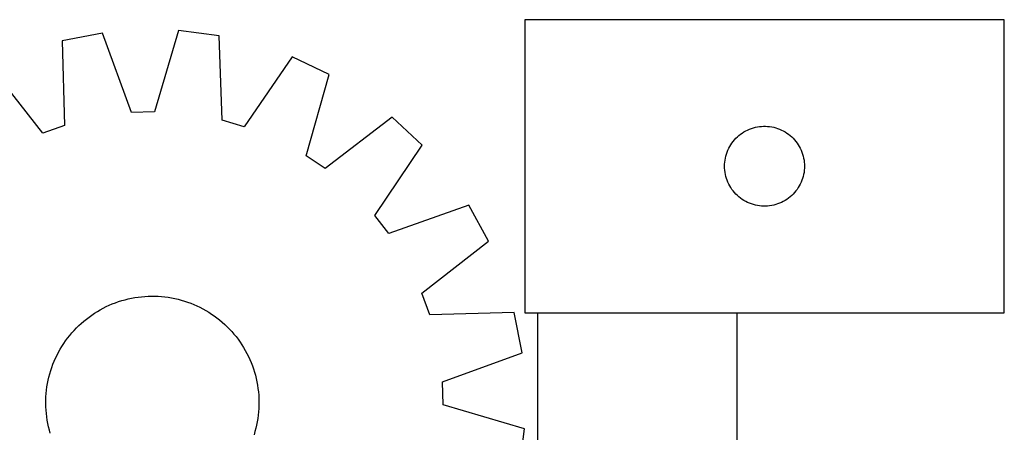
# Model space of a CAD drawing. Header units: millimetres. Extents: x 7 to 1493, y 8 to 2993.
# Tile 11 of 12: x 826 to 1195, y 2838 to 2993. Entities that reach past the tile are written whole.
import ezdxf

# ---------------------------------------------------------------- set-up
doc = ezdxf.new("R2010")
doc.units = ezdxf.units.MM
doc.layers.add('COMMON', color=5, linetype='CONTINUOUS', true_color=0x0000ff)
doc.layers.add('CUT', color=7, linetype='CONTINUOUS', true_color=0x000000)

msp = doc.modelspace()

# ---------------------------------------------------------------- linework, layer by layer
at = {"layer": 'COMMON'}
msp.add_line((1020.181132, 2883.100555), (1095.181132, 2883.100555), dxfattribs=at)
at = {"layer": 'CUT'}
for p, q in [((1195.394089, 2993.200556), (1015.394089, 2993.200556)), ((1015.394089, 2993.200556), (1015.394089, 2883.200556)), ((1195.394089, 2883.200556), (1195.394089, 2993.200556)), ((856.9043, 2988.1702), (841.792764, 2985.276754)), ((867.849319, 2958.351057), (856.9043, 2988.1702)), ((885.428443, 2989.086233), (876.419245, 2958.626274)), ((900.694491, 2987.168342), (885.428443, 2989.086233)), ((901.889201, 2955.426455), (900.694491, 2987.168342)), ((841.792764, 2985.276754), (842.637153, 2953.523616)), ((928.105633, 2979.225097), (910.124732, 2953.039949)), ((942.031847, 2972.683606), (928.105633, 2979.225097)), ((834.571716, 2950.613616), (814.947762, 2975.59111)), ((933.359301, 2942.126091), (942.031847, 2972.683606)), ((876.419245, 2958.626274), (867.849319, 2958.351057)), ((965.646794, 2956.658622), (940.454285, 2937.31147)), ((976.869979, 2946.133857), (965.646794, 2956.658622)), ((842.637153, 2953.523616), (834.571716, 2950.613616)), ((910.124732, 2953.039949), (901.889201, 2955.426455)), ((1101.201804, 2952.602804), (1101.948773, 2952.799522)), ((1101.948773, 2952.799522), (1102.704877, 2952.957526)), ((1102.704877, 2952.957526), (1103.468113, 2953.076396)), ((1103.468113, 2953.076396), (1104.236457, 2953.155819)), ((1104.236457, 2953.155819), (1105.00787, 2953.195583)), ((1105.00787, 2953.195583), (1105.780307, 2953.195583)), ((1105.780307, 2953.195583), (1106.551721, 2953.155819)), ((1106.551721, 2953.155819), (1107.320064, 2953.076396)), ((1107.320064, 2953.076396), (1108.0833, 2952.957526)), ((1108.0833, 2952.957526), (1108.839405, 2952.799522)), ((1108.839405, 2952.799522), (1109.586373, 2952.602804)), ((1094.651806, 2948.669719), (1095.204989, 2949.208837)), ((1095.204989, 2949.208837), (1095.785191, 2949.718763)), ((1095.785191, 2949.718763), (1096.390874, 2950.198145)), ((1096.390874, 2950.198145), (1097.020433, 2950.645711)), ((1097.020433, 2950.645711), (1097.672197, 2951.060276)), ((1097.672197, 2951.060276), (1098.344438, 2951.440738)), ((1098.344438, 2951.440738), (1099.035373, 2951.78609)), ((1099.035373, 2951.78609), (1099.74317, 2952.095416)), ((1099.74317, 2952.095416), (1100.465953, 2952.367895)), ((1100.465953, 2952.367895), (1101.201804, 2952.602804)), ((1109.586373, 2952.602804), (1110.322224, 2952.367895)), ((1110.322224, 2952.367895), (1111.045007, 2952.095416)), ((1111.045007, 2952.095416), (1111.752805, 2951.78609)), ((1111.752805, 2951.78609), (1112.44374, 2951.440738)), ((1112.44374, 2951.440738), (1113.115981, 2951.060276)), ((1113.115981, 2951.060276), (1113.767745, 2950.645711)), ((1113.767745, 2950.645711), (1114.397303, 2950.198145)), ((1114.397303, 2950.198145), (1115.002986, 2949.718763)), ((1115.002986, 2949.718763), (1115.583189, 2949.208837)), ((1115.583189, 2949.208837), (1116.136372, 2948.669719)), ((959.179106, 2919.751898), (976.869979, 2946.133857)), ((1091.976782, 2944.906963), (1092.33981, 2945.588777)), ((1092.33981, 2945.588777), (1092.737455, 2946.250999)), ((1092.737455, 2946.250999), (1093.168664, 2946.891873)), ((1093.168664, 2946.891873), (1093.632292, 2947.509698)), ((1093.632292, 2947.509698), (1094.12711, 2948.102838)), ((1094.12711, 2948.102838), (1094.651806, 2948.669719)), ((1116.136372, 2948.669719), (1116.661068, 2948.102838)), ((1116.661068, 2948.102838), (1117.155886, 2947.509698)), ((1117.155886, 2947.509698), (1117.619514, 2946.891873)), ((1117.619514, 2946.891873), (1118.050722, 2946.250999)), ((1118.050722, 2946.250999), (1118.448367, 2945.588777)), ((1118.448367, 2945.588777), (1118.811395, 2944.906963)), ((940.454285, 2937.31147), (933.359301, 2942.126091)), ((1090.711253, 2941.268837), (1090.888673, 2942.020623)), ((1090.888673, 2942.020623), (1091.104558, 2942.762279)), ((1091.104558, 2942.762279), (1091.358336, 2943.491838)), ((1091.358336, 2943.491838), (1091.649335, 2944.207365)), ((1091.649335, 2944.207365), (1091.976782, 2944.906963)), ((1118.811395, 2944.906963), (1119.138842, 2944.207365)), ((1119.138842, 2944.207365), (1119.429841, 2943.491838)), ((1119.429841, 2943.491838), (1119.683619, 2942.762279)), ((1119.683619, 2942.762279), (1119.899505, 2942.020623)), ((1119.899505, 2942.020623), (1120.076924, 2941.268837)), ((1090.394089, 2938.200556), (1090.413977, 2938.972738)), ((1090.413977, 2937.428375), (1090.394089, 2938.200556)), ((1090.413977, 2938.972738), (1090.473591, 2939.742871)), ((1090.473591, 2939.742871), (1090.57277, 2940.508915)), ((1090.57277, 2940.508915), (1090.711253, 2941.268837)), ((1120.076924, 2941.268837), (1120.215407, 2940.508915)), ((1120.215407, 2940.508915), (1120.314587, 2939.742871)), ((1120.314587, 2939.742871), (1120.3742, 2938.972738)), ((1120.3742, 2938.972738), (1120.394089, 2938.200556)), ((1120.394089, 2938.200556), (1120.3742, 2937.428375)), ((1090.473591, 2936.658241), (1090.413977, 2937.428375)), ((1090.57277, 2935.892198), (1090.473591, 2936.658241)), ((1090.711253, 2935.132275), (1090.57277, 2935.892198)), ((1090.888673, 2934.380489), (1090.711253, 2935.132275)), ((1091.104558, 2933.638834), (1090.888673, 2934.380489)), ((1119.899505, 2934.380489), (1119.683619, 2933.638834)), ((1120.076924, 2935.132275), (1119.899505, 2934.380489)), ((1120.215407, 2935.892198), (1120.076924, 2935.132275)), ((1120.314587, 2936.658241), (1120.215407, 2935.892198)), ((1120.3742, 2937.428375), (1120.314587, 2936.658241)), ((1091.358336, 2932.909275), (1091.104558, 2933.638834)), ((1091.649335, 2932.193748), (1091.358336, 2932.909275)), ((1091.976782, 2931.494149), (1091.649335, 2932.193748)), ((1092.33981, 2930.812335), (1091.976782, 2931.494149)), ((1092.737455, 2930.150113), (1092.33981, 2930.812335)), ((1118.448367, 2930.812335), (1118.050722, 2930.150113)), ((1118.811395, 2931.494149), (1118.448367, 2930.812335)), ((1119.138842, 2932.193748), (1118.811395, 2931.494149)), ((1119.429841, 2932.909275), (1119.138842, 2932.193748)), ((1119.683619, 2933.638834), (1119.429841, 2932.909275)), ((1093.168664, 2929.50924), (1092.737455, 2930.150113)), ((1093.632292, 2928.891414), (1093.168664, 2929.50924)), ((1094.12711, 2928.298274), (1093.632292, 2928.891414)), ((1094.651806, 2927.731394), (1094.12711, 2928.298274)), ((1095.204989, 2927.192276), (1094.651806, 2927.731394)), ((1095.785191, 2926.68235), (1095.204989, 2927.192276)), ((1115.583189, 2927.192276), (1115.002986, 2926.68235)), ((1116.136372, 2927.731394), (1115.583189, 2927.192276)), ((1116.661068, 2928.298274), (1116.136372, 2927.731394)), ((1117.155886, 2928.891414), (1116.661068, 2928.298274)), ((1117.619514, 2929.50924), (1117.155886, 2928.891414)), ((1118.050722, 2930.150113), (1117.619514, 2929.50924)), ((994.377135, 2923.595772), (964.439037, 2912.980451)), ((1001.798687, 2910.117971), (994.377135, 2923.595772)), ((1096.390874, 2926.202968), (1095.785191, 2926.68235)), ((1097.020433, 2925.755401), (1096.390874, 2926.202968)), ((1097.672197, 2925.340837), (1097.020433, 2925.755401)), ((1098.344438, 2924.960374), (1097.672197, 2925.340837)), ((1099.035373, 2924.615022), (1098.344438, 2924.960374)), ((1099.74317, 2924.305697), (1099.035373, 2924.615022)), ((1100.465953, 2924.033218), (1099.74317, 2924.305697)), ((1101.201804, 2923.798308), (1100.465953, 2924.033218)), ((1101.948773, 2923.601591), (1101.201804, 2923.798308)), ((1102.704877, 2923.443587), (1101.948773, 2923.601591)), ((1103.468113, 2923.324716), (1102.704877, 2923.443587)), ((1104.236457, 2923.245293), (1103.468113, 2923.324716)), ((1105.00787, 2923.205529), (1104.236457, 2923.245293)), ((1106.551721, 2923.245293), (1105.780307, 2923.205529)), ((1107.320064, 2923.324716), (1106.551721, 2923.245293)), ((1108.0833, 2923.443587), (1107.320064, 2923.324716)), ((1108.839405, 2923.601591), (1108.0833, 2923.443587)), ((1109.586373, 2923.798308), (1108.839405, 2923.601591)), ((1110.322224, 2924.033218), (1109.586373, 2923.798308)), ((1111.045007, 2924.305697), (1110.322224, 2924.033218)), ((1111.752805, 2924.615022), (1111.045007, 2924.305697)), ((1112.44374, 2924.960374), (1111.752805, 2924.615022)), ((1113.115981, 2925.340837), (1112.44374, 2924.960374)), ((1113.767745, 2925.755401), (1113.115981, 2925.340837)), ((1114.397303, 2926.202968), (1113.767745, 2925.755401)), ((1115.002986, 2926.68235), (1114.397303, 2926.202968)), ((964.439037, 2912.980451), (959.179106, 2919.751898)), ((1105.780307, 2923.205529), (1105.00787, 2923.205529)), ((976.821194, 2890.494017), (1001.798687, 2910.117971)), ((979.731193, 2882.42858), (976.821194, 2890.494017)), ((859.437769, 2886.002239), (860.594553, 2886.493011)), ((860.594553, 2886.493011), (861.766182, 2886.947206)), ((861.766182, 2886.947206), (862.951499, 2887.364376)), ((862.951499, 2887.364376), (864.149335, 2887.744107)), ((864.149335, 2887.744107), (865.358507, 2888.086027)), ((865.358507, 2888.086027), (866.577823, 2888.389796)), ((866.577823, 2888.389796), (867.806079, 2888.655116)), ((867.806079, 2888.655116), (869.042062, 2888.881725)), ((869.042062, 2888.881725), (870.284554, 2889.069399)), ((870.284554, 2889.069399), (871.532327, 2889.217952)), ((871.532327, 2889.217952), (872.784151, 2889.327239)), ((872.784151, 2889.327239), (874.03879, 2889.397151)), ((874.03879, 2889.397151), (875.295006, 2889.427619)), ((875.295006, 2889.427619), (876.551559, 2889.418614)), ((876.551559, 2889.418614), (877.80721, 2889.370143)), ((877.80721, 2889.370143), (879.060718, 2889.282256)), ((879.060718, 2889.282256), (880.310847, 2889.155038)), ((880.310847, 2889.155038), (881.556363, 2888.988616)), ((881.556363, 2888.988616), (882.796037, 2888.783153)), ((882.796037, 2888.783153), (884.028646, 2888.538853)), ((884.028646, 2888.538853), (885.252973, 2888.255956)), ((885.252973, 2888.255956), (886.467809, 2887.934741)), ((886.467809, 2887.934741), (887.671957, 2887.575526)), ((887.671957, 2887.575526), (888.864227, 2887.178665)), ((888.864227, 2887.178665), (890.043443, 2886.74455)), ((890.043443, 2886.74455), (891.208442, 2886.273609)), ((852.871569, 2882.319059), (853.915902, 2883.017898)), ((853.915902, 2883.017898), (854.98167, 2883.68359)), ((854.98167, 2883.68359), (856.067822, 2884.315476)), ((856.067822, 2884.315476), (857.173286, 2884.912934)), ((857.173286, 2884.912934), (858.296972, 2885.475373)), ((858.296972, 2885.475373), (859.437769, 2886.002239)), ((891.208442, 2886.273609), (892.358073, 2885.766307)), ((892.358073, 2885.766307), (893.491201, 2885.223144)), ((893.491201, 2885.223144), (894.60671, 2884.644657)), ((894.60671, 2884.644657), (895.703498, 2884.031417)), ((895.703498, 2884.031417), (896.780482, 2883.384028)), ((896.780482, 2883.384028), (897.836599, 2882.703129)), ((897.836599, 2882.703129), (898.870808, 2881.989394)), ((1011.484331, 2883.272969), (979.731193, 2882.42858)), ((1014.377777, 2868.161433), (1011.484331, 2883.272969)), ((1015.394089, 2883.200556), (1195.394089, 2883.200556)), ((1095.181132, 2883.000555), (1020.181132, 2883.000555)), ((1020.181132, 2883.000555), (1020.181132, 2683.000555)), ((1095.181132, 2583.000555), (1095.181132, 2883.000555)), ((848.006719, 2878.352885), (848.928871, 2879.20649)), ((848.928871, 2879.20649), (849.877381, 2880.030708)), ((849.877381, 2880.030708), (850.851312, 2880.824726)), ((850.851312, 2880.824726), (851.849703, 2881.587761)), ((851.849703, 2881.587761), (852.871569, 2882.319059)), ((898.870808, 2881.989394), (899.882088, 2881.243525)), ((899.882088, 2881.243525), (900.86944, 2880.466259)), ((900.86944, 2880.466259), (901.83189, 2879.658363)), ((901.83189, 2879.658363), (902.768489, 2878.820634)), ((844.599475, 2874.661862), (845.407371, 2875.624313)), ((845.407371, 2875.624313), (846.245099, 2876.560912)), ((846.245099, 2876.560912), (847.111834, 2877.470735)), ((847.111834, 2877.470735), (848.006719, 2878.352885)), ((902.768489, 2878.820634), (903.678313, 2877.9539)), ((903.678313, 2877.9539), (904.560462, 2877.059015)), ((904.560462, 2877.059015), (905.414067, 2876.136862)), ((905.414067, 2876.136862), (906.238286, 2875.188353)), ((841.681706, 2870.572904), (842.362604, 2871.629022)), ((842.362604, 2871.629022), (843.07634, 2872.663231)), ((843.07634, 2872.663231), (843.822209, 2873.67451)), ((843.822209, 2873.67451), (844.599475, 2874.661862)), ((906.238286, 2875.188353), (907.032304, 2874.214422)), ((907.032304, 2874.214422), (907.795339, 2873.21603)), ((907.795339, 2873.21603), (908.526636, 2872.194164)), ((908.526636, 2872.194164), (909.225476, 2871.149832)), ((839.842589, 2867.283624), (840.421076, 2868.399133)), ((840.421076, 2868.399133), (841.034317, 2869.49592)), ((841.034317, 2869.49592), (841.681706, 2870.572904)), ((909.225476, 2871.149832), (909.891167, 2870.084064)), ((909.891167, 2870.084064), (910.523053, 2868.997911)), ((910.523053, 2868.997911), (911.120511, 2867.892447)), ((911.120511, 2867.892447), (911.68295, 2866.768762)), ((984.558634, 2857.216414), (1014.377777, 2868.161433)), ((838.321183, 2863.835866), (838.792124, 2865.000864)), ((838.792124, 2865.000864), (839.299426, 2866.150495)), ((839.299426, 2866.150495), (839.842589, 2867.283624)), ((911.68295, 2866.768762), (912.209816, 2865.627964)), ((912.209816, 2865.627964), (912.700589, 2864.47118)), ((912.700589, 2864.47118), (913.154784, 2863.299552)), ((837.130992, 2860.260232), (837.490207, 2861.464379)), ((837.490207, 2861.464379), (837.887068, 2862.65665)), ((837.887068, 2862.65665), (838.321183, 2863.835866)), ((913.154784, 2863.299552), (913.571953, 2862.114234)), ((913.571953, 2862.114234), (913.951685, 2860.916399)), ((913.951685, 2860.916399), (914.293604, 2859.707226)), ((836.28258, 2856.58846), (836.52688, 2857.821068)), ((836.52688, 2857.821068), (836.809778, 2859.045395)), ((836.809778, 2859.045395), (837.130992, 2860.260232)), ((914.293604, 2859.707226), (914.597374, 2858.48791)), ((914.597374, 2858.48791), (914.862694, 2857.259655)), ((914.862694, 2857.259655), (915.089302, 2856.023671)), ((984.833851, 2848.646488), (984.558634, 2857.216414)), ((835.783477, 2852.85314), (835.910695, 2854.103269)), ((835.910695, 2854.103269), (836.077117, 2855.348786)), ((836.077117, 2855.348786), (836.28258, 2856.58846)), ((915.089302, 2856.023671), (915.276976, 2854.78118)), ((915.276976, 2854.78118), (915.425529, 2853.533406)), ((915.425529, 2853.533406), (915.534816, 2852.281582)), ((835.638115, 2849.087429), (835.64712, 2850.343982)), ((835.64712, 2850.343982), (835.69559, 2851.599632)), ((835.69559, 2851.599632), (835.783477, 2852.85314)), ((915.534816, 2852.281582), (915.604728, 2851.026943)), ((915.604728, 2851.026943), (915.635196, 2849.770727)), ((915.635196, 2849.770727), (915.626191, 2848.514174)), ((835.668583, 2847.831213), (835.638115, 2849.087429)), ((835.738495, 2846.576574), (835.668583, 2847.831213)), ((835.847781, 2845.32475), (835.738495, 2846.576574)), ((915.489833, 2846.005016), (915.362616, 2844.754887)), ((915.577721, 2847.258524), (915.489833, 2846.005016)), ((915.626191, 2848.514174), (915.577721, 2847.258524)), ((1015.29381, 2839.637291), (984.833851, 2848.646488)), ((835.996335, 2844.076976), (835.847781, 2845.32475)), ((836.184009, 2842.834485), (835.996335, 2844.076976)), ((836.410617, 2841.598501), (836.184009, 2842.834485)), ((914.990731, 2842.269696), (914.74643, 2841.037088)), ((915.196194, 2843.50937), (914.990731, 2842.269696)), ((915.362616, 2844.754887), (915.196194, 2843.50937)), ((836.675937, 2840.370246), (836.410617, 2841.598501)), ((836.979707, 2839.15093), (836.675937, 2840.370246)), ((837.321626, 2837.941757), (836.979707, 2839.15093)), ((914.142319, 2838.597924), (913.783104, 2837.393777)), ((914.463533, 2839.812761), (914.142319, 2838.597924)), ((914.74643, 2841.037088), (914.463533, 2839.812761)), ((1013.37592, 2824.371242), (1015.29381, 2839.637291))]:
    msp.add_line(p, q, dxfattribs=at)

doc.saveas('drawing.dxf')
